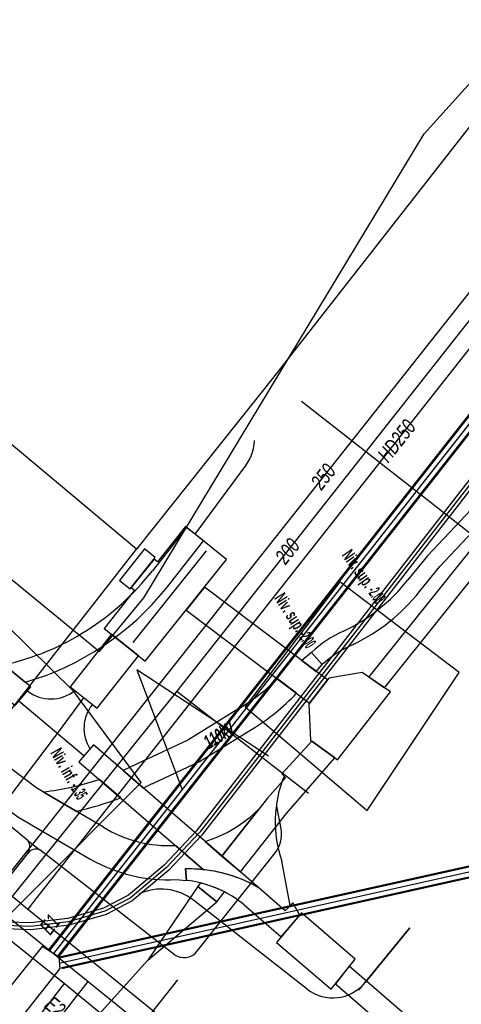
# Model space of a CAD drawing. Header units: metres. Extents: x 2695563 to 2696938, y 1260544 to 1262032.
# Tile 85 of 256: x 2696105 to 2696121, y 1260894 to 1260930. Entities that reach past the tile are written whole.
import ezdxf

# ---------------------------------------------------------------- set-up
doc = ezdxf.new("R2010")
doc.units = ezdxf.units.M
doc.header["$LTSCALE"] = 100
doc.linetypes.add('AUSGEZOGEN', pattern=[0])
doc.linetypes.add('STRICHLINIE2_S3', pattern=[0.25, 0.15, -0.1])
for name, color, linetype in [('Eau portable_Cadastre des conduites_Conduite', 171, 'AUSGEZOGEN'), ('Eau potable_Cadastre des conduites_Conduite_Texte', 171, 'AUSGEZOGEN'), ('EU_Cadastre des conduites', 24, 'AUSGEZOGEN'), ('EU_Cadastre des conduites_Regard – Polygone de détail', 24, 'AUSGEZOGEN'), ('EU_Cadastre des conduites_Texte entrée-sortie', 24, 'AUSGEZOGEN'), ('Gaz_Cadastre des conduites_Conduite', 32, 'AUSGEZOGEN'), ('Gaz_Cadastre des conduites_Conduite_Texte', 32, 'AUSGEZOGEN'), ('Réseau électrique_Cadastre des conduite_Bord du tracé', 1, 'AUSGEZOGEN'), ('Réseau électrique_Cadastre des conduite_Tronçon de tracé', 1, 'AUSGEZOGEN'), ('Réseau électrique_Cadastre des conduite_Tronçon de tracé_Texte', 1, 'AUSGEZOGEN'), ('Réseau électrique_Cadastre des conduites_Ouvrage_Surface-Ligne-Point', 1, 'AUSGEZOGEN'), ('Réseau électrique_Point altimétrique_Texte', 7, 'AUSGEZOGEN'), ('Swisscom_Cadastre des conduites_Périmètre de projet_Actif', 7, 'AUSGEZOGEN'), ('TV_Cadastre des conduites_CONDUITE', 92, 'AUSGEZOGEN'), ('Télécommunications_SW_Cadastre des conduites_Bord du tracé', 94, 'AUSGEZOGEN')]:
    doc.layers.add(name, color=color, linetype=linetype)
doc.styles.add('ARIAL', font='arial.ttf')
doc.styles.add('ARIALNARROW', font='ARIALN.TTF')
pattern_1 = [(0, (2703955, 1269100), (4050, 4050), [4050, -4050]), (90, (2703955, 1269100), (-4050, 4050), [4050, -4050])]
pattern_2 = [(0, (2708005, 1273150), (6075, 6075), [6075, -6075]), (90, (2708005, 1273150), (-6075, 6075), [6075, -6075])]

# ---------------------------------------------------------------- blocks, each defined once
blk = doc.blocks.new('COMPLEXOBJECT_1643')
at = {"layer": 'Réseau électrique_Cadastre des conduite_Bord du tracé', "color": 1, "linetype": 'AUSGEZOGEN', "transparency": 33554687}
for p, q in [((6114.016, 10905.149), (6113.315, 10905.677)), ((6107.64, 10902.306), (6108.388, 10901.657))]:
    blk.add_line(p, q, dxfattribs=at)
for points in [[(6111.854, 10904.56), (6110.012, 10903.426), (6108.338, 10902.636), (6107.64, 10902.306)], [(6108.736, 10901.83), (6110.442, 10902.634), (6112.366, 10903.818)]]:
    blk.add_lwpolyline(points, dxfattribs=at)
for centre, radius, start, end in [((6107.801, 10911.375), 7.929, 300.7397, 314.0594), ((6108.514, 10910.281), 7.523, 300.7928, 316.9911), ((6110.909, 10897.022), 5.276, 114.3226, 118.5437)]:
    blk.add_arc(centre, radius, start, end, dxfattribs=at)
blk = doc.blocks.new('COMPLEXOBJECT_1644')
at = {"layer": 'Réseau électrique_Cadastre des conduite_Bord du tracé', "color": 1, "linetype": 'AUSGEZOGEN', "transparency": 33554687}
for p, q in [((6107.547, 10901.298), (6106.765, 10901.975)), ((6104.699, 10901.517), (6105.908, 10900.809))]:
    blk.add_line(p, q, dxfattribs=at)
for centre, radius, start, end in [((6103.425, 10912.152), 10.711, 276.8303, 288.1686), ((6103.43, 10912.107), 11.567, 282.3727, 290.8525)]:
    blk.add_arc(centre, radius, start, end, dxfattribs=at)
blk = doc.blocks.new('COMPLEXOBJECT_1689')
at = {"layer": 'Réseau électrique_Cadastre des conduite_Bord du tracé', "color": 1, "linetype": 'AUSGEZOGEN', "transparency": 33554687}
blk.add_line((6110.487, 10898.167), (6110.382, 10898.034), dxfattribs=at)
blk.add_lwpolyline([(6110.382, 10898.034), (6111.088, 10897.476), (6111.37, 10897.834)], dxfattribs=at)
blk.add_arc((6109.49, 10894.185), 4.105, 62.7361, 75.9386, dxfattribs=at)
blk = doc.blocks.new('COMPLEXOBJECT_1768')
at = {"layer": 'Réseau électrique_Cadastre des conduite_Bord du tracé', "color": 1, "linetype": 'AUSGEZOGEN', "transparency": 33554687}
blk.add_line((6114.564, 10906.648), (6114.963, 10906.204), dxfattribs=at)
for points in [[(6122.74, 10914.28), (6121.233, 10912.753), (6118.839, 10910.21), (6118.113, 10909.322)], [(6118.537, 10908.892), (6119.291, 10909.814), (6121.665, 10912.337), (6123.213, 10913.911), (6122.74, 10914.28)]]:
    blk.add_lwpolyline(points, dxfattribs=at)
for centre, radius, start, end in [((6112.916, 10913.409), 6.612, 295.3035, 321.8155), ((6113.193, 10913.095), 6.799, 295.2602, 321.8188), ((6117.576, 10903.399), 4.431, 114.4563, 132.834), ((6117.87, 10903.007), 4.321, 114.2621, 132.2722)]:
    blk.add_arc(centre, radius, start, end, dxfattribs=at)
blk = doc.blocks.new('COMPLEXOBJECT_1788')
at = {"layer": 'Réseau électrique_Cadastre des conduite_Bord du tracé', "color": 1, "linetype": 'AUSGEZOGEN', "transparency": 33554687}
blk.add_line((6110.598, 10898.654), (6109.564, 10899.549), dxfattribs=at)
for points in [[(6106.91, 10900.223), (6104.466, 10901.653), (6102.294, 10903.285), (6097.333, 10907.073), (6096.544, 10906.11), (6101.534, 10902.281), (6103.766, 10900.603), (6106.448, 10899.033)], [(6109.581, 10898.288), (6109.974, 10898.261), (6109.926, 10898.68)]]:
    blk.add_lwpolyline(points, dxfattribs=at)
for centre, radius, start, end in [((6109.319, 10904.145), 4.603, 238.446, 273.0552), ((6109.317, 10904.139), 5.857, 240.6662, 272.5818), ((6110.063, 10893.533), 5.149, 84.0397, 91.5289)]:
    blk.add_arc(centre, radius, start, end, dxfattribs=at)
blk = doc.blocks.new('COMPLEXOBJECT_1789')
at = {"layer": 'Réseau électrique_Cadastre des conduite_Bord du tracé', "color": 1, "linetype": 'AUSGEZOGEN', "transparency": 33554687}
blk.add_line((6109.926, 10898.68), (6109.974, 10898.261), dxfattribs=at)
blk.add_lwpolyline([(6112.096, 10897.355), (6113.454, 10896.178), (6114.132, 10896.984), (6113.879, 10897.43), (6113.604, 10897.137), (6112.624, 10897.987)], dxfattribs=at)
for centre, radius, start, end in [((6110.065, 10893.622), 5.059, 59.6156, 91.5736), ((6109.496, 10894.203), 4.086, 50.4807, 83.2787)]:
    blk.add_arc(centre, radius, start, end, dxfattribs=at)
blk = doc.blocks.new('COMPLEXOBJECT_1857')
at = {"layer": 'Réseau électrique_Cadastre des conduite_Bord du tracé', "color": 1, "linetype": 'AUSGEZOGEN', "transparency": 33554687}
blk.add_line((6106.011, 10902.629), (6110.598, 10898.654), dxfattribs=at)
blk.add_lwpolyline([(6112.624, 10897.987), (6106.545, 10903.254), (6106.011, 10902.629)], dxfattribs=at)
blk.add_arc((6110.056, 10893.596), 5.087, 59.6752, 83.8796, dxfattribs=at)
blk = doc.blocks.new('COMPLEXOBJECT_1858')
at = {"layer": 'Réseau électrique_Cadastre des conduite_Bord du tracé', "color": 1, "linetype": 'AUSGEZOGEN', "transparency": 33554687}
blk.add_lwpolyline([(6110.654, 10899.693), (6111.273, 10899.158), (6112.631, 10900.884)], dxfattribs=at)
blk.add_arc((6109.195, 10904.35), 4.88, 287.3884, 314.7434, dxfattribs=at)
blk = doc.blocks.new('COMPLEXOBJECT_1861')
at = {"layer": 'Réseau électrique_Cadastre des conduite_Bord du tracé', "color": 1, "linetype": 'AUSGEZOGEN', "transparency": 33554687}
blk.add_line((6103.261, 10906.192), (6104.036, 10905.554), dxfattribs=at)
blk.add_lwpolyline([(6109.224, 10909.009), (6110.597, 10910.755), (6109.968, 10911.249), (6108.714, 10909.655)], dxfattribs=at)
for centre, radius, start, end in [((6101.118, 10915.59), 9.64, 282.8419, 321.9943), ((6101.121, 10915.554), 10.416, 286.2521, 321.072)]:
    blk.add_arc(centre, radius, start, end, dxfattribs=at)
blk = doc.blocks.new('COMPLEXOBJECT_2005')
at = {"layer": 'Réseau électrique_Cadastre des conduite_Tronçon de tracé', "color": 1, "linetype": 'AUSGEZOGEN', "transparency": 33554687}
blk.add_line((6113.786, 10897.336), (6113.473, 10898.968), dxfattribs=at)
blk.add_arc((6117.728, 10900.419), 4.496, 158.0578, 198.832, dxfattribs=at)
blk = doc.blocks.new('COMPLEXOBJECT_2501')
at = {"layer": 'Réseau électrique_Cadastre des conduite_Tronçon de tracé', "color": 1, "linetype": 'AUSGEZOGEN', "transparency": 33554687}
for p, q in [((6113.449, 10900.158), (6113.29, 10900.994)), ((6110.355, 10895.641), (6113.19, 10899.224))]:
    blk.add_line(p, q, dxfattribs=at)
blk.add_arc((6112.328, 10899.966), 1.137, 319.2734, 9.729, dxfattribs=at)
blk = doc.blocks.new('COMPLEXOBJECT_2626')
at = {"layer": 'Réseau électrique_Cadastre des conduite_Tronçon de tracé', "color": 1, "linetype": 'AUSGEZOGEN', "transparency": 33554687}
blk.add_line((6110.283, 10911.003), (6112.049, 10913.393), dxfattribs=at)
blk.add_arc((6110.661, 10914.562), 1.815, 319.9047, 356.3989, dxfattribs=at)
blk = doc.blocks.new('COMPLEXOBJECT_2753')
at = {"layer": 'Télécommunications_SW_Cadastre des conduites_Bord du tracé', "color": 94, "linetype": 'AUSGEZOGEN', "transparency": 33554687}
for p, q in [((6114.406, 10894.26), (6110.228, 10897.531)), ((6118.182, 10896.509), (6116.536, 10894.497))]:
    blk.add_line(p, q, dxfattribs=at)
for centre, radius, start, end in [((6109.041, 10896.014), 1.926, 51.9735, 115.3086), ((6115.35, 10895.467), 1.532, 231.9635, 320.7346)]:
    blk.add_arc(centre, radius, start, end, dxfattribs=at)

msp = doc.modelspace()

# ---------------------------------------------------------------- hatches: boundary and pattern name
at = {"layer": 'Réseau électrique_Cadastre des conduite_Bord du tracé', "lineweight": 18, "transparency": 33554687}
h = msp.add_hatch(dxfattribs=at)
h.set_pattern_fill('MUSTER', color=1, scale=6075, style=0, pattern_type=2)
h.set_pattern_definition(pattern_2)
h.paths.add_polyline_path([(2696083.779, 1260922.846), (2696083.202, 1260922.158), (2696104.639, 1260904.502), (2696105.21, 1260905.196)], flags=0)
h = msp.add_hatch(dxfattribs=at)
h.set_pattern_fill('MUSTER', color=1, scale=6075, style=0, pattern_type=2)
h.set_pattern_definition(pattern_2)
h.paths.add_polyline_path([(2696123.71, 1260914.09), (2696122.203, 1260912.563), (2696119.809, 1260910.02), (2696119.083, 1260909.132), (2696119.021, 1260909.055), (2696118.959, 1260908.979), (2696118.895, 1260908.903), (2696118.83, 1260908.829), (2696118.764, 1260908.756), (2696118.697, 1260908.684), (2696118.628, 1260908.612), (2696118.559, 1260908.542), (2696118.489, 1260908.473), (2696118.417, 1260908.405), (2696118.345, 1260908.338), (2696118.272, 1260908.272), (2696118.197, 1260908.207), (2696118.122, 1260908.143), (2696118.046, 1260908.08), (2696117.969, 1260908.019), (2696117.891, 1260907.958), (2696117.812, 1260907.899), (2696117.732, 1260907.841), (2696117.651, 1260907.784), (2696117.569, 1260907.729), (2696117.487, 1260907.674), (2696117.404, 1260907.621), (2696117.32, 1260907.569), (2696117.235, 1260907.519), (2696117.15, 1260907.469), (2696117.064, 1260907.421), (2696116.977, 1260907.374), (2696116.889, 1260907.329), (2696116.801, 1260907.285), (2696116.712, 1260907.242), (2696116.67, 1260907.223), (2696116.629, 1260907.203), (2696116.588, 1260907.183), (2696116.547, 1260907.163), (2696116.506, 1260907.142), (2696116.465, 1260907.12), (2696116.425, 1260907.099), (2696116.385, 1260907.077), (2696116.345, 1260907.054), (2696116.305, 1260907.031), (2696116.266, 1260907.008), (2696116.227, 1260906.984), (2696116.188, 1260906.96), (2696116.149, 1260906.935), (2696116.111, 1260906.91), (2696116.072, 1260906.885), (2696116.035, 1260906.859), (2696115.997, 1260906.833), (2696115.96, 1260906.806), (2696115.922, 1260906.779), (2696115.886, 1260906.752), (2696115.849, 1260906.724), (2696115.813, 1260906.696), (2696115.777, 1260906.667), (2696115.741, 1260906.639), (2696115.706, 1260906.609), (2696115.671, 1260906.58), (2696115.636, 1260906.55), (2696115.602, 1260906.52), (2696115.568, 1260906.489), (2696115.534, 1260906.458), (2696115.933, 1260906.014), (2696115.966, 1260906.043), (2696115.998, 1260906.072), (2696116.032, 1260906.101), (2696116.065, 1260906.129), (2696116.099, 1260906.157), (2696116.133, 1260906.185), (2696116.167, 1260906.212), (2696116.202, 1260906.239), (2696116.236, 1260906.266), (2696116.272, 1260906.292), (2696116.307, 1260906.318), (2696116.343, 1260906.343), (2696116.378, 1260906.368), (2696116.415, 1260906.393), (2696116.451, 1260906.417), (2696116.488, 1260906.442), (2696116.525, 1260906.465), (2696116.562, 1260906.488), (2696116.599, 1260906.511), (2696116.637, 1260906.534), (2696116.674, 1260906.556), (2696116.712, 1260906.578), (2696116.751, 1260906.599), (2696116.789, 1260906.62), (2696116.828, 1260906.641), (2696116.867, 1260906.661), (2696116.906, 1260906.681), (2696116.945, 1260906.7), (2696116.984, 1260906.719), (2696117.024, 1260906.738), (2696117.064, 1260906.756), (2696117.156, 1260906.8), (2696117.247, 1260906.845), (2696117.337, 1260906.892), (2696117.426, 1260906.94), (2696117.515, 1260906.99), (2696117.603, 1260907.041), (2696117.691, 1260907.093), (2696117.777, 1260907.146), (2696117.863, 1260907.201), (2696117.948, 1260907.257), (2696118.032, 1260907.314), (2696118.115, 1260907.373), (2696118.197, 1260907.432), (2696118.278, 1260907.493), (2696118.359, 1260907.555), (2696118.438, 1260907.619), (2696118.517, 1260907.683), (2696118.595, 1260907.749), (2696118.671, 1260907.816), (2696118.747, 1260907.884), (2696118.821, 1260907.953), (2696118.895, 1260908.023), (2696118.967, 1260908.094), (2696119.039, 1260908.167), (2696119.109, 1260908.24), (2696119.178, 1260908.315), (2696119.246, 1260908.39), (2696119.313, 1260908.467), (2696119.379, 1260908.544), (2696119.444, 1260908.623), (2696119.507, 1260908.702), (2696120.261, 1260909.624), (2696122.635, 1260912.147), (2696124.183, 1260913.721)], flags=0)
h = msp.add_hatch(dxfattribs=at)
h.set_pattern_fill('MUSTER', color=1, scale=6075, style=0, pattern_type=2)
h.set_pattern_definition(pattern_2)
h.paths.add_polyline_path([(2696117.65, 1260905.557), (2696118.223, 1260905.155), (2696124.732, 1260913.286), (2696124.183, 1260913.721)], flags=0)
h = msp.add_hatch(dxfattribs=at)
h.set_pattern_fill('MUSTER', color=1, scale=6075, style=0, pattern_type=2)
h.set_pattern_definition(pattern_2)
h.paths.add_polyline_path([(2696105.006, 1260905.364), (2696105.201, 1260905.423), (2696105.396, 1260905.486), (2696105.589, 1260905.553), (2696105.78, 1260905.623), (2696105.971, 1260905.697), (2696106.159, 1260905.775), (2696106.347, 1260905.857), (2696106.532, 1260905.942), (2696106.716, 1260906.031), (2696106.898, 1260906.123), (2696107.078, 1260906.219), (2696107.257, 1260906.319), (2696107.433, 1260906.422), (2696107.607, 1260906.528), (2696107.779, 1260906.638), (2696107.949, 1260906.751), (2696108.117, 1260906.868), (2696108.282, 1260906.988), (2696108.445, 1260907.111), (2696108.606, 1260907.237), (2696108.764, 1260907.366), (2696108.919, 1260907.498), (2696109.072, 1260907.634), (2696109.222, 1260907.772), (2696109.37, 1260907.913), (2696109.515, 1260908.057), (2696109.656, 1260908.204), (2696109.795, 1260908.354), (2696109.931, 1260908.506), (2696110.064, 1260908.661), (2696110.194, 1260908.819), (2696111.567, 1260910.565), (2696110.938, 1260911.059), (2696109.684, 1260909.465), (2696109.551, 1260909.299), (2696109.415, 1260909.136), (2696109.275, 1260908.976), (2696109.132, 1260908.819), (2696108.985, 1260908.666), (2696108.835, 1260908.515), (2696108.682, 1260908.368), (2696108.525, 1260908.225), (2696108.365, 1260908.084), (2696108.202, 1260907.948), (2696108.037, 1260907.815), (2696107.868, 1260907.686), (2696107.697, 1260907.56), (2696107.522, 1260907.438), (2696107.346, 1260907.321), (2696107.166, 1260907.207), (2696106.984, 1260907.097), (2696106.8, 1260906.991), (2696106.614, 1260906.889), (2696106.425, 1260906.791), (2696106.234, 1260906.698), (2696106.041, 1260906.609), (2696105.847, 1260906.524), (2696105.65, 1260906.443), (2696105.452, 1260906.367), (2696105.252, 1260906.295), (2696105.05, 1260906.227), (2696104.847, 1260906.164), (2696104.643, 1260906.106), (2696104.438, 1260906.052), (2696104.231, 1260906.002)], flags=0)
h = msp.add_hatch(dxfattribs=at)
h.set_pattern_fill('MUSTER', color=1, scale=6075, style=0, pattern_type=2)
h.set_pattern_definition(pattern_2)
h.paths.add_polyline_path([(2696111.599, 1260908.862), (2696110.925, 1260908.018), (2696115.469, 1260904.595), (2696116.128, 1260905.451)], flags=0)
h = msp.add_hatch(dxfattribs=at)
h.set_pattern_fill('MUSTER', color=1, scale=6075, style=0, pattern_type=2)
h.set_pattern_definition(pattern_2)
h.paths.add_polyline_path([(2696109.175, 1260906.335), (2696108.184, 1260907.127), (2696106.656, 1260905.197), (2696107.65, 1260904.41)], flags=0)
h = msp.add_hatch(dxfattribs=at)
h.set_pattern_fill('MUSTER', color=1, scale=6075, style=0, pattern_type=2)
h.set_pattern_definition(pattern_2)
h.paths.add_polyline_path([(2696110.534, 1260899.359), (2696110.444, 1260899.355), (2696110.355, 1260899.353), (2696110.265, 1260899.353), (2696110.175, 1260899.354), (2696110.086, 1260899.357), (2696109.996, 1260899.362), (2696109.907, 1260899.368), (2696109.817, 1260899.377), (2696109.728, 1260899.387), (2696109.639, 1260899.398), (2696109.551, 1260899.412), (2696109.462, 1260899.427), (2696109.374, 1260899.444), (2696109.287, 1260899.463), (2696109.199, 1260899.483), (2696109.112, 1260899.505), (2696109.026, 1260899.529), (2696108.94, 1260899.555), (2696108.854, 1260899.582), (2696108.769, 1260899.61), (2696108.685, 1260899.641), (2696108.601, 1260899.673), (2696108.518, 1260899.707), (2696108.436, 1260899.742), (2696108.354, 1260899.779), (2696108.273, 1260899.817), (2696108.193, 1260899.857), (2696108.113, 1260899.899), (2696108.035, 1260899.942), (2696107.957, 1260899.987), (2696107.88, 1260900.033), (2696105.436, 1260901.463), (2696103.264, 1260903.095), (2696098.303, 1260906.883), (2696097.514, 1260905.92), (2696102.504, 1260902.091), (2696104.736, 1260900.413), (2696107.418, 1260898.843), (2696107.51, 1260898.792), (2696107.603, 1260898.743), (2696107.697, 1260898.696), (2696107.792, 1260898.65), (2696107.888, 1260898.606), (2696107.984, 1260898.564), (2696108.081, 1260898.523), (2696108.179, 1260898.485), (2696108.278, 1260898.448), (2696108.377, 1260898.412), (2696108.476, 1260898.379), (2696108.577, 1260898.347), (2696108.678, 1260898.318), (2696108.779, 1260898.29), (2696108.881, 1260898.263), (2696108.984, 1260898.239), (2696109.086, 1260898.216), (2696109.19, 1260898.196), (2696109.293, 1260898.177), (2696109.397, 1260898.16), (2696109.501, 1260898.145), (2696109.605, 1260898.132), (2696109.71, 1260898.121), (2696109.815, 1260898.111), (2696109.92, 1260898.104), (2696110.025, 1260898.098), (2696110.13, 1260898.094), (2696110.235, 1260898.092), (2696110.341, 1260898.092), (2696110.446, 1260898.094), (2696110.551, 1260898.098), (2696110.944, 1260898.071), (2696110.896, 1260898.49), (2696110.918, 1260898.491), (2696110.939, 1260898.491), (2696110.961, 1260898.491), (2696110.983, 1260898.492), (2696111.005, 1260898.492), (2696111.026, 1260898.492), (2696111.048, 1260898.492), (2696111.07, 1260898.492), (2696111.091, 1260898.492), (2696111.113, 1260898.491), (2696111.135, 1260898.491), (2696111.156, 1260898.49), (2696111.178, 1260898.49), (2696111.2, 1260898.489), (2696111.222, 1260898.488), (2696111.243, 1260898.488), (2696111.265, 1260898.487), (2696111.287, 1260898.486), (2696111.308, 1260898.484), (2696111.33, 1260898.483), (2696111.352, 1260898.482), (2696111.373, 1260898.481), (2696111.395, 1260898.479), (2696111.417, 1260898.478), (2696111.438, 1260898.476), (2696111.46, 1260898.474), (2696111.482, 1260898.472), (2696111.503, 1260898.47), (2696111.525, 1260898.468), (2696111.546, 1260898.466), (2696111.568, 1260898.464)], flags=0)
h = msp.add_hatch(dxfattribs=at)
h.set_pattern_fill('MUSTER', color=1, scale=6075, style=0, pattern_type=2)
h.set_pattern_definition(pattern_2)
h.paths.add_polyline_path([(2696115.176, 1260906.168), (2696115.707, 1260905.762), (2696115.933, 1260906.014), (2696115.534, 1260906.458)], flags=0)
h = msp.add_hatch(dxfattribs=at)
h.set_pattern_fill('MUSTER', color=1, scale=6075, style=0, pattern_type=2)
h.set_pattern_definition(pattern_2)
h.paths.add_polyline_path([(2696108.61, 1260902.116), (2696109.358, 1260901.467), (2696109.369, 1260901.473), (2696109.38, 1260901.479), (2696109.391, 1260901.485), (2696109.402, 1260901.491), (2696109.413, 1260901.497), (2696109.424, 1260901.502), (2696109.435, 1260901.508), (2696109.447, 1260901.514), (2696109.458, 1260901.52), (2696109.469, 1260901.526), (2696109.48, 1260901.531), (2696109.491, 1260901.537), (2696109.502, 1260901.543), (2696109.514, 1260901.548), (2696109.525, 1260901.554), (2696109.536, 1260901.559), (2696109.547, 1260901.565), (2696109.559, 1260901.571), (2696109.57, 1260901.576), (2696109.581, 1260901.582), (2696109.592, 1260901.587), (2696109.604, 1260901.592), (2696109.615, 1260901.598), (2696109.626, 1260901.603), (2696109.638, 1260901.609), (2696109.649, 1260901.614), (2696109.66, 1260901.619), (2696109.672, 1260901.624), (2696109.683, 1260901.63), (2696109.695, 1260901.635), (2696109.706, 1260901.64), (2696111.412, 1260902.444), (2696113.336, 1260903.628), (2696113.395, 1260903.663), (2696113.453, 1260903.699), (2696113.511, 1260903.736), (2696113.569, 1260903.773), (2696113.627, 1260903.81), (2696113.684, 1260903.848), (2696113.74, 1260903.887), (2696113.797, 1260903.926), (2696113.853, 1260903.966), (2696113.909, 1260904.006), (2696113.964, 1260904.046), (2696114.019, 1260904.087), (2696114.073, 1260904.129), (2696114.128, 1260904.171), (2696114.181, 1260904.214), (2696114.235, 1260904.257), (2696114.288, 1260904.3), (2696114.34, 1260904.344), (2696114.393, 1260904.389), (2696114.444, 1260904.434), (2696114.496, 1260904.479), (2696114.547, 1260904.525), (2696114.597, 1260904.572), (2696114.647, 1260904.618), (2696114.697, 1260904.666), (2696114.746, 1260904.714), (2696114.795, 1260904.762), (2696114.844, 1260904.81), (2696114.891, 1260904.86), (2696114.939, 1260904.909), (2696114.986, 1260904.959), (2696114.285, 1260905.487), (2696114.242, 1260905.446), (2696114.199, 1260905.405), (2696114.155, 1260905.364), (2696114.112, 1260905.324), (2696114.068, 1260905.284), (2696114.023, 1260905.245), (2696113.978, 1260905.206), (2696113.933, 1260905.167), (2696113.888, 1260905.128), (2696113.843, 1260905.09), (2696113.797, 1260905.052), (2696113.751, 1260905.015), (2696113.704, 1260904.977), (2696113.658, 1260904.941), (2696113.611, 1260904.904), (2696113.563, 1260904.868), (2696113.516, 1260904.832), (2696113.468, 1260904.797), (2696113.42, 1260904.762), (2696113.372, 1260904.727), (2696113.323, 1260904.693), (2696113.274, 1260904.659), (2696113.225, 1260904.625), (2696113.176, 1260904.592), (2696113.126, 1260904.559), (2696113.077, 1260904.527), (2696113.027, 1260904.495), (2696112.976, 1260904.463), (2696112.926, 1260904.432), (2696112.875, 1260904.401), (2696112.824, 1260904.37), (2696110.982, 1260903.236), (2696109.308, 1260902.446)], flags=0)
h = msp.add_hatch(dxfattribs=at)
h.set_pattern_fill('MUSTER', color=1, scale=6075, style=0, pattern_type=2)
h.set_pattern_definition(pattern_2)
h.paths.add_polyline_path([(2696115.546, 1260903.195), (2696114.444, 1260901.989), (2696114.581, 1260901.85), (2696113.913, 1260901.091), (2696112.243, 1260898.968), (2696112.921, 1260898.38), (2696114.607, 1260900.517), (2696116.391, 1260902.58)], flags=0)
h = msp.add_hatch(dxfattribs=at)
h.set_pattern_fill('MUSTER', color=1, scale=6075, style=0, pattern_type=2)
h.set_pattern_definition(pattern_2)
h.paths.add_polyline_path([(2696106.981, 1260902.439), (2696111.568, 1260898.464), (2696111.637, 1260898.456), (2696111.706, 1260898.447), (2696111.774, 1260898.438), (2696111.843, 1260898.427), (2696111.911, 1260898.415), (2696111.979, 1260898.403), (2696112.047, 1260898.389), (2696112.115, 1260898.375), (2696112.183, 1260898.36), (2696112.25, 1260898.343), (2696112.317, 1260898.326), (2696112.384, 1260898.308), (2696112.451, 1260898.289), (2696112.517, 1260898.269), (2696112.583, 1260898.249), (2696112.649, 1260898.227), (2696112.715, 1260898.204), (2696112.78, 1260898.181), (2696112.845, 1260898.157), (2696112.909, 1260898.131), (2696112.974, 1260898.105), (2696113.038, 1260898.078), (2696113.101, 1260898.05), (2696113.164, 1260898.022), (2696113.227, 1260897.992), (2696113.289, 1260897.962), (2696113.351, 1260897.93), (2696113.412, 1260897.898), (2696113.473, 1260897.865), (2696113.534, 1260897.832), (2696113.594, 1260897.797), (2696107.515, 1260903.064)], flags=0)
h = msp.add_hatch(dxfattribs=at)
h.set_pattern_fill('MUSTER', color=1, scale=6075, style=0, pattern_type=2)
h.set_pattern_definition(pattern_2)
h.paths.add_polyline_path([(2696107.735, 1260901.785), (2696107.67, 1260901.764), (2696107.605, 1260901.743), (2696107.54, 1260901.723), (2696107.474, 1260901.703), (2696107.409, 1260901.684), (2696107.343, 1260901.665), (2696107.277, 1260901.646), (2696107.211, 1260901.628), (2696107.145, 1260901.61), (2696107.079, 1260901.593), (2696107.013, 1260901.576), (2696106.946, 1260901.559), (2696106.88, 1260901.543), (2696106.813, 1260901.528), (2696106.747, 1260901.512), (2696106.68, 1260901.498), (2696106.613, 1260901.483), (2696106.546, 1260901.469), (2696106.479, 1260901.456), (2696106.412, 1260901.443), (2696106.345, 1260901.43), (2696106.278, 1260901.418), (2696106.21, 1260901.406), (2696106.143, 1260901.395), (2696106.075, 1260901.384), (2696106.008, 1260901.373), (2696105.94, 1260901.363), (2696105.872, 1260901.353), (2696105.805, 1260901.344), (2696105.737, 1260901.335), (2696105.669, 1260901.327), (2696106.878, 1260900.619), (2696106.932, 1260900.631), (2696106.986, 1260900.643), (2696107.04, 1260900.656), (2696107.093, 1260900.668), (2696107.147, 1260900.681), (2696107.201, 1260900.695), (2696107.254, 1260900.708), (2696107.308, 1260900.722), (2696107.361, 1260900.736), (2696107.414, 1260900.75), (2696107.468, 1260900.765), (2696107.521, 1260900.779), (2696107.574, 1260900.794), (2696107.627, 1260900.81), (2696107.68, 1260900.825), (2696107.733, 1260900.841), (2696107.786, 1260900.857), (2696107.839, 1260900.873), (2696107.891, 1260900.89), (2696107.944, 1260900.907), (2696107.996, 1260900.924), (2696108.049, 1260900.941), (2696108.101, 1260900.959), (2696108.154, 1260900.976), (2696108.206, 1260900.995), (2696108.258, 1260901.013), (2696108.31, 1260901.031), (2696108.362, 1260901.05), (2696108.414, 1260901.069), (2696108.465, 1260901.088), (2696108.517, 1260901.108)], flags=0)
h = msp.add_hatch(dxfattribs=at)
h.set_pattern_fill('MUSTER', color=1, scale=6075, style=0, pattern_type=2)
h.set_pattern_definition(pattern_2)
h.paths.add_polyline_path([(2696111.624, 1260899.503), (2696112.243, 1260898.968), (2696113.601, 1260900.694), (2696113.547, 1260900.642), (2696113.493, 1260900.59), (2696113.437, 1260900.539), (2696113.381, 1260900.489), (2696113.324, 1260900.44), (2696113.266, 1260900.392), (2696113.208, 1260900.344), (2696113.149, 1260900.298), (2696113.089, 1260900.253), (2696113.029, 1260900.208), (2696112.967, 1260900.164), (2696112.905, 1260900.122), (2696112.843, 1260900.08), (2696112.78, 1260900.039), (2696112.716, 1260899.999), (2696112.652, 1260899.961), (2696112.587, 1260899.923), (2696112.521, 1260899.886), (2696112.455, 1260899.85), (2696112.388, 1260899.816), (2696112.321, 1260899.782), (2696112.254, 1260899.749), (2696112.185, 1260899.718), (2696112.117, 1260899.687), (2696112.048, 1260899.657), (2696111.978, 1260899.629), (2696111.908, 1260899.602), (2696111.838, 1260899.575), (2696111.767, 1260899.55), (2696111.696, 1260899.526)], flags=0)
h = msp.add_hatch(dxfattribs=at)
h.set_pattern_fill('MUSTER', color=1, scale=6075, style=0, pattern_type=2)
h.set_pattern_definition(pattern_2)
h.paths.add_polyline_path([(2696113.066, 1260897.165), (2696114.424, 1260895.988), (2696115.102, 1260896.794), (2696114.849, 1260897.24), (2696114.574, 1260896.947), (2696113.594, 1260897.797), (2696113.515, 1260897.842), (2696113.435, 1260897.886), (2696113.355, 1260897.929), (2696113.274, 1260897.97), (2696113.192, 1260898.009), (2696113.109, 1260898.047), (2696113.025, 1260898.084), (2696112.941, 1260898.119), (2696112.857, 1260898.152), (2696112.772, 1260898.185), (2696112.686, 1260898.215), (2696112.6, 1260898.244), (2696112.513, 1260898.271), (2696112.425, 1260898.297), (2696112.338, 1260898.321), (2696112.249, 1260898.344), (2696112.161, 1260898.365), (2696112.072, 1260898.384), (2696111.983, 1260898.402), (2696111.893, 1260898.419), (2696111.803, 1260898.433), (2696111.713, 1260898.446), (2696111.623, 1260898.458), (2696111.532, 1260898.467), (2696111.442, 1260898.476), (2696111.351, 1260898.482), (2696111.26, 1260898.487), (2696111.169, 1260898.49), (2696111.078, 1260898.492), (2696110.987, 1260898.492), (2696110.896, 1260898.49), (2696110.944, 1260898.071), (2696111.019, 1260898.061), (2696111.094, 1260898.051), (2696111.168, 1260898.038), (2696111.242, 1260898.025), (2696111.316, 1260898.01), (2696111.39, 1260897.993), (2696111.463, 1260897.975), (2696111.536, 1260897.956), (2696111.609, 1260897.936), (2696111.681, 1260897.914), (2696111.753, 1260897.891), (2696111.824, 1260897.867), (2696111.895, 1260897.841), (2696111.966, 1260897.814), (2696112.036, 1260897.786), (2696112.105, 1260897.756), (2696112.174, 1260897.725), (2696112.242, 1260897.693), (2696112.31, 1260897.659), (2696112.377, 1260897.625), (2696112.443, 1260897.589), (2696112.509, 1260897.552), (2696112.574, 1260897.513), (2696112.638, 1260897.474), (2696112.702, 1260897.433), (2696112.764, 1260897.391), (2696112.826, 1260897.348), (2696112.887, 1260897.304), (2696112.948, 1260897.259), (2696113.007, 1260897.212)], flags=0)
h = msp.add_hatch(dxfattribs=at)
h.set_pattern_fill('MUSTER', color=1, scale=6075, style=0, pattern_type=2)
h.set_pattern_definition(pattern_2)
h.paths.add_polyline_path([(2696109.516, 1260895.138), (2696112.058, 1260897.286), (2696111.352, 1260897.844)], flags=0)
h = msp.add_hatch(dxfattribs=at)
h.set_pattern_fill('MUSTER', color=1, scale=6075, style=0, pattern_type=2)
h.set_pattern_definition(pattern_2)
h.paths.add_polyline_path([(2696111.352, 1260897.844), (2696112.058, 1260897.286), (2696112.34, 1260897.644), (2696112.313, 1260897.658), (2696112.286, 1260897.672), (2696112.258, 1260897.685), (2696112.231, 1260897.698), (2696112.203, 1260897.711), (2696112.175, 1260897.724), (2696112.148, 1260897.737), (2696112.12, 1260897.749), (2696112.092, 1260897.762), (2696112.064, 1260897.774), (2696112.036, 1260897.785), (2696112.008, 1260897.797), (2696111.979, 1260897.808), (2696111.951, 1260897.82), (2696111.922, 1260897.831), (2696111.894, 1260897.841), (2696111.865, 1260897.852), (2696111.836, 1260897.862), (2696111.808, 1260897.872), (2696111.779, 1260897.882), (2696111.75, 1260897.892), (2696111.721, 1260897.901), (2696111.692, 1260897.911), (2696111.663, 1260897.92), (2696111.634, 1260897.929), (2696111.604, 1260897.937), (2696111.575, 1260897.946), (2696111.546, 1260897.954), (2696111.516, 1260897.962), (2696111.487, 1260897.969), (2696111.457, 1260897.977)], flags=0)
h = msp.add_hatch(dxfattribs=at)
h.set_pattern_fill('MUSTER', color=1, scale=6075, style=0, pattern_type=2)
h.set_pattern_definition(pattern_2)
h.paths.add_polyline_path([(2696145.995, 1260868.621), (2696151.375, 1260863.883), (2696151.923, 1260864.505), (2696146.622, 1260869.174), (2696116.927, 1260894.908), (2696116.418, 1260894.259)], flags=0)
at = {"layer": 'Réseau électrique_Cadastre des conduites_Ouvrage_Surface-Ligne-Point', "lineweight": 18, "transparency": 33554687}
h = msp.add_hatch(dxfattribs=at)
h.set_pattern_fill('MUSTER', color=1, scale=4050, style=0, pattern_type=2)
h.set_pattern_definition(pattern_1)
h.paths.add_polyline_path([(2696109.031, 1260908.748), (2696107.911, 1260907.345), (2696109.424, 1260906.137), (2696112.416, 1260909.885), (2696110.903, 1260911.093), (2696109.871, 1260909.8), (2696109.746, 1260909.899), (2696108.906, 1260908.847)], flags=0)
h = msp.add_hatch(dxfattribs=at)
h.set_pattern_fill('MUSTER', color=1, scale=2025, style=0, pattern_type=2)
h.set_pattern_definition([(0, (2699905, 1265050), (2025, 2025), [2025, -2025]), (90, (2699905, 1265050), (-2025, 2025), [2025, -2025])])
h.paths.add_polyline_path([(2696109.791, 1260909.956), (2696109.398, 1260910.27), (2696108.475, 1260909.114), (2696108.869, 1260908.8)], flags=0)
h = msp.add_hatch(dxfattribs=at)
h.set_pattern_fill('MUSTER', color=1, scale=4050, style=0, pattern_type=2)
h.set_pattern_definition(pattern_1)
h.paths.add_polyline_path([(2696116.179, 1260905.518), (2696115.436, 1260904.552), (2696115.497, 1260903.231), (2696116.498, 1260902.502), (2696118.442, 1260905.006), (2696117.406, 1260905.728)], flags=0)
h = msp.add_hatch(dxfattribs=at)
h.set_pattern_fill('MUSTER', color=1, scale=4050, style=0, pattern_type=2)
h.set_pattern_definition(pattern_1)
h.paths.add_polyline_path([(2696114.252, 1260895.781), (2696116.265, 1260894.063), (2696117.138, 1260895.176), (2696115.167, 1260896.88)], flags=0)
at = {"layer": 'Swisscom_Cadastre des conduites_Périmètre de projet_Actif', "transparency": 33554687}
h = msp.add_hatch(dxfattribs=at)
h.set_pattern_fill('MUSTER', color=94, scale=7500, style=0, pattern_type=2)
h.set_pattern_definition([(0, (2710855, 1276000), (7500, 7500), [7500, -7500]), (90, (2710855, 1276000), (-7500, 7500), [7500, -7500])])
h.paths.add_polyline_path([(2696116.583, 1260909.058), (2696113.091, 1260904.455), (2696117.589, 1260900.645), (2696120.975, 1260905.725)], flags=0)

# ---------------------------------------------------------------- linework, layer by layer
at = {"layer": 'Eau portable_Cadastre des conduites_Conduite', "color": 7, "linetype": 'AUSGEZOGEN', "transparency": 33554687}
msp.add_line((2696103.702, 1260896.475), (2696106.445, 1260894.271), dxfattribs=at)
for points in [[(2696176.234, 1260988.985), (2696173.532, 1260985.467), (2696173.121, 1260984.949), (2696169.488, 1260980.376), (2696142.975, 1260946.341), (2696132.784, 1260933.207), (2696111.051, 1260905.624), (2696110.583, 1260905.03), (2696103.702, 1260896.475)], [(2696110.583, 1260905.03), (2696113.589, 1260902.705), (2696115.425, 1260901.285)], [(2696103.457, 1260890.376), (2696105.742, 1260893.354), (2696106.445, 1260894.271)], [(2696106.445, 1260894.271), (2696109.646, 1260891.655), (2696109.82, 1260891.513)]]:
    msp.add_lwpolyline(points, dxfattribs=at)
at = {"layer": 'EU_Cadastre des conduites', "linetype": 'AUSGEZOGEN', "transparency": 33554687}
for p, q in [((2696152.086, 1260954.437), (2696105.868, 1260895.511)), ((2696152.102, 1260954.424), (2696105.884, 1260895.498)), ((2696152.117, 1260954.412), (2696105.899, 1260895.486)), ((2696152.401, 1260954.19), (2696106.183, 1260895.264)), ((2696152.416, 1260954.178), (2696106.198, 1260895.252)), ((2696152.432, 1260954.165), (2696106.214, 1260895.239)), ((2696122.512, 1260898.865), (2696106.256, 1260895.242)), ((2696122.516, 1260898.845), (2696106.26, 1260895.222)), ((2696122.521, 1260898.826), (2696106.265, 1260895.203)), ((2696122.599, 1260898.474), (2696106.343, 1260894.851)), ((2696122.604, 1260898.455), (2696106.348, 1260894.832)), ((2696122.608, 1260898.435), (2696106.352, 1260894.812))]:
    msp.add_line(p, q, dxfattribs=at)
at = {"layer": 'EU_Cadastre des conduites', "color": 255, "transparency": 33554687}
for p, q in [((2696152.259, 1260954.301), (2696106.041, 1260895.375)), ((2696122.56, 1260898.65), (2696106.304, 1260895.027))]:
    msp.add_line(p, q, dxfattribs=at)
at = {"layer": 'EU_Cadastre des conduites', "color": 24, "linetype": 'AUSGEZOGEN', "transparency": 33554687}
for p, q in [((2696113.951, 1260902.646), (2696109.116, 1260905.826)), ((2696109.116, 1260905.826), (2696110.78, 1260901.417))]:
    msp.add_line(p, q, dxfattribs=at)
at = {"layer": 'EU_Cadastre des conduites_Regard – Polygone de détail', "color": 24, "linetype": 'STRICHLINIE2_S3', "transparency": 33554687}
msp.add_lwpolyline([(2696105.632, 1260895.636), (2696103.709, 1260893.234), (2696104.535, 1260892.602), (2696106.296, 1260894.822), (2696106.256, 1260895.242), (2696105.632, 1260895.636)], close=True, dxfattribs=at)
at = {"layer": 'Gaz_Cadastre des conduites_Conduite', "color": 32, "linetype": 'AUSGEZOGEN', "transparency": 33554687}
for p, q in [((2696103.627, 1260897.339), (2696107.326, 1260894.346)), ((2696107.326, 1260894.346), (2696110.393, 1260891.873))]:
    msp.add_line(p, q, dxfattribs=at)
for points in [[(2696186.577, 1260995.709), (2696178.859, 1260991.225), (2696163.049, 1260971.028), (2696133.002, 1260932.461), (2696105.388, 1260897.383), (2696105.099, 1260897.016)], [(2696176.139, 1260989.88), (2696169.248, 1260981.136), (2696162.01, 1260971.754), (2696132.049, 1260933.254), (2696103.627, 1260897.339)], [(2696098.933, 1260901.961), (2696099.292, 1260901.673), (2696104.718, 1260897.327), (2696105.099, 1260897.016)], [(2696105.099, 1260897.016), (2696105.452, 1260896.73), (2696133.575, 1260873.897), (2696138.168, 1260870.127), (2696140.574, 1260868.177)], [(2696103.913, 1260890.065), (2696104.202, 1260890.423), (2696106.109, 1260892.789), (2696107.326, 1260894.346)]]:
    msp.add_lwpolyline(points, dxfattribs=at)
at = {"layer": 'Réseau électrique_Cadastre des conduite_Bord du tracé', "color": 1, "linetype": 'AUSGEZOGEN', "transparency": 33554687}
for points in [[(2696083.779, 1260922.846), (2696083.202, 1260922.158), (2696104.639, 1260904.502), (2696105.21, 1260905.196), (2696083.779, 1260922.846)], [(2696117.65, 1260905.557), (2696118.223, 1260905.155), (2696124.732, 1260913.286), (2696124.183, 1260913.721), (2696117.65, 1260905.557)], [(2696111.599, 1260908.862), (2696110.925, 1260908.018), (2696115.469, 1260904.595), (2696116.128, 1260905.451), (2696111.599, 1260908.862)], [(2696109.175, 1260906.335), (2696108.184, 1260907.127), (2696106.656, 1260905.197), (2696107.65, 1260904.41), (2696109.175, 1260906.335)], [(2696115.176, 1260906.168), (2696115.707, 1260905.762), (2696115.933, 1260906.014), (2696115.534, 1260906.458), (2696115.176, 1260906.168)], [(2696115.546, 1260903.195), (2696114.444, 1260901.989), (2696114.581, 1260901.85), (2696113.913, 1260901.091), (2696112.243, 1260898.968), (2696112.921, 1260898.38), (2696114.607, 1260900.517), (2696116.391, 1260902.58), (2696115.546, 1260903.195)], [(2696109.516, 1260895.138), (2696112.058, 1260897.286), (2696111.352, 1260897.844), (2696109.516, 1260895.138)], [(2696145.995, 1260868.621), (2696151.375, 1260863.883), (2696151.923, 1260864.505), (2696146.622, 1260869.174), (2696116.927, 1260894.908), (2696116.418, 1260894.259), (2696145.995, 1260868.621)]]:
    msp.add_lwpolyline(points, close=True, dxfattribs=at)
at = {"layer": 'Réseau électrique_Cadastre des conduite_Tronçon de tracé', "color": 1, "linetype": 'AUSGEZOGEN', "transparency": 33554687}
for p, q in [((2696105.116, 1260899.527), (2696097.443, 1260905.833)), ((2696107.164, 1260902.653), (2696104.77, 1260904.662)), ((2696106.188, 1260903.473), (2696107.167, 1260904.792)), ((2696101.859, 1260897.768), (2696106.188, 1260903.473)), ((2696105.116, 1260899.527), (2696105.541, 1260899.196)), ((2696110.495, 1260895.333), (2696105.541, 1260899.196)), ((2696069.839, 1260854.421), (2696105.096, 1260899.063))]:
    msp.add_line(p, q, dxfattribs=at)
at = {"layer": 'Réseau électrique_Cadastre des conduite_Tronçon de tracé', "color": 1, "linetype": 'STRICHLINIE2_S3', "transparency": 33554687}
msp.add_line((2696117.283, 1260894.03), (2696119.152, 1260896.319), dxfattribs=at)
at = {"layer": 'Réseau électrique_Cadastre des conduite_Tronçon de tracé', "color": 1, "linetype": 'AUSGEZOGEN', "transparency": 33554687}
for points in [[(2696104.803, 1260889.051), (2696106.11, 1260891.166), (2696107.614, 1260893.029), (2696109.516, 1260895.138)], [(2696116.468, 1260885.377), (2696108.534, 1260891.769), (2696110.626, 1260894.41)]]:
    msp.add_lwpolyline(points, dxfattribs=at)
for centre, radius, start, end in [((2696105.949, 1260906.135), 1.388, 231.6082, 309.3133), ((2696108.573, 1260903.665), 1.406, 141.1964, 212.3546), ((2696104.718, 1260899.312), 0.453, 326.6828, 28.381), ((2696105.402, 1260898.849), 0.373, 68.1897, 145.0906), ((2696110.844, 1260895.854), 0.627, 236.1512, 320.0317)]:
    msp.add_arc(centre, radius, start, end, dxfattribs=at)
at = {"layer": 'Réseau électrique_Cadastre des conduites_Ouvrage_Surface-Ligne-Point', "color": 1, "linetype": 'AUSGEZOGEN', "transparency": 33554687}
msp.add_line((2696108.972, 1260906.82), (2696111.675, 1260910.206), dxfattribs=at)
for points in [[(2696109.031, 1260908.748), (2696107.911, 1260907.345), (2696109.424, 1260906.137), (2696112.416, 1260909.885), (2696110.903, 1260911.093), (2696109.871, 1260909.8), (2696109.746, 1260909.899), (2696108.906, 1260908.847), (2696109.031, 1260908.748)], [(2696109.791, 1260909.956), (2696109.398, 1260910.27), (2696108.475, 1260909.114), (2696108.869, 1260908.8), (2696109.791, 1260909.956)], [(2696116.179, 1260905.518), (2696115.436, 1260904.552), (2696115.497, 1260903.231), (2696116.498, 1260902.502), (2696118.442, 1260905.006), (2696117.406, 1260905.728), (2696116.179, 1260905.518)], [(2696114.252, 1260895.781), (2696116.265, 1260894.063), (2696117.138, 1260895.176), (2696115.167, 1260896.88), (2696114.252, 1260895.781)]]:
    msp.add_lwpolyline(points, close=True, dxfattribs=at)
at = {"layer": 'Swisscom_Cadastre des conduites_Périmètre de projet_Actif', "color": 94, "linetype": 'AUSGEZOGEN', "transparency": 33554687}
msp.add_lwpolyline([(2696116.583, 1260909.058), (2696113.091, 1260904.455), (2696117.589, 1260900.645), (2696120.975, 1260905.725), (2696116.583, 1260909.058)], close=True, dxfattribs=at)
at = {"layer": 'TV_Cadastre des conduites_CONDUITE', "color": 92, "linetype": 'AUSGEZOGEN', "transparency": 33554687}
msp.add_line((2696101.553, 1260911.568), (2696107.741, 1260906.498), dxfattribs=at)
for points in [[(2696107.741, 1260906.498), (2696109.369, 1260908.47), (2696119.679, 1260925.549), (2696141.041, 1260949.217), (2696177.125, 1260992.978), (2696176.26, 1260993.657), (2696177.448, 1260995.178)], [(2696079.406, 1260866.962), (2696097.269, 1260889.641), (2696109.27, 1260901.675), (2696106.797, 1260905.026), (2696100.935, 1260910.788), (2696101.553, 1260911.568)]]:
    msp.add_lwpolyline(points, dxfattribs=at)
at = {"layer": 'Télécommunications_SW_Cadastre des conduites_Bord du tracé', "color": 94, "linetype": 'AUSGEZOGEN', "transparency": 33554687}
msp.add_line((2696115.166, 1260915.705), (2696123.156, 1260909.452), dxfattribs=at)
at = {"layer": 'Télécommunications_SW_Cadastre des conduites_Bord du tracé', "linetype": 'AUSGEZOGEN', "transparency": 33554687}
for p, q in [((2696123.14, 1260915.139), (2696111.331, 1260899.926)), ((2696123.338, 1260914.985), (2696111.527, 1260899.77)), ((2696111.304, 1260899.892), (2696110.12, 1260898.63)), ((2696111.331, 1260899.926), (2696111.304, 1260899.892)), ((2696111.492, 1260899.728), (2696110.292, 1260898.448)), ((2696111.527, 1260899.77), (2696111.492, 1260899.728)), ((2696110.12, 1260898.63), (2696108.8, 1260897.525)), ((2696110.292, 1260898.448), (2696108.94, 1260897.315)), ((2696108.8, 1260897.525), (2696107.89, 1260897.052)), ((2696108.94, 1260897.315), (2696107.984, 1260896.818)), ((2696107.89, 1260897.052), (2696106.569, 1260896.671)), ((2696105.201, 1260896.504), (2696103.821, 1260896.555)), ((2696106.569, 1260896.671), (2696105.201, 1260896.504)), ((2696107.984, 1260896.818), (2696106.619, 1260896.426)), ((2696105.212, 1260896.253), (2696103.799, 1260896.305)), ((2696106.619, 1260896.426), (2696105.212, 1260896.253))]:
    msp.add_line(p, q, dxfattribs=at)
at = {"layer": 'Télécommunications_SW_Cadastre des conduites_Bord du tracé', "color": 255, "transparency": 33554687}
for p, q in [((2696123.239, 1260915.062), (2696111.429, 1260899.848)), ((2696111.398, 1260899.81), (2696110.206, 1260898.539)), ((2696111.429, 1260899.848), (2696111.398, 1260899.81)), ((2696110.206, 1260898.539), (2696108.87, 1260897.42)), ((2696108.87, 1260897.42), (2696107.937, 1260896.935)), ((2696107.937, 1260896.935), (2696106.594, 1260896.548)), ((2696106.594, 1260896.548), (2696105.207, 1260896.379)), ((2696105.207, 1260896.379), (2696103.81, 1260896.43))]:
    msp.add_line(p, q, dxfattribs=at)
at = {"layer": 'Télécommunications_SW_Cadastre des conduites_Bord du tracé', "color": 94, "linetype": 'AUSGEZOGEN', "transparency": 33554687}
for points in [[(2696147.317, 1260958.94), (2696125.97, 1260931.703), (2696124.115, 1260929.336), (2696114.1, 1260916.539), (2696109.101, 1260910.257)], [(2696109.101, 1260910.257), (2696093.911, 1260922.988), (2696092.622, 1260923.156), (2696091.928, 1260923.247), (2696089.097, 1260925.541), (2696085.713, 1260928.284)], [(2696099.163, 1260897.554), (2696100.928, 1260899.81), (2696109.101, 1260910.257)]]:
    msp.add_lwpolyline(points, dxfattribs=at)

# ---------------------------------------------------------------- block references
at = {"layer": 'Réseau électrique_Cadastre des conduite_Bord du tracé', "color": 1, "linetype": 'AUSGEZOGEN', "lineweight": -3, "transparency": 33554687}
for name in ['COMPLEXOBJECT_1768', 'COMPLEXOBJECT_1861', 'COMPLEXOBJECT_1788', 'COMPLEXOBJECT_1643', 'COMPLEXOBJECT_1857', 'COMPLEXOBJECT_1644', 'COMPLEXOBJECT_1858', 'COMPLEXOBJECT_1789', 'COMPLEXOBJECT_1689']:
    msp.add_blockref(name, (2690000.97, 1249999.81), dxfattribs=at)
at = {"layer": 'Réseau électrique_Cadastre des conduite_Tronçon de tracé', "color": 1, "linetype": 'AUSGEZOGEN', "lineweight": -3, "transparency": 33554687}
for name in ['COMPLEXOBJECT_2626', 'COMPLEXOBJECT_2005', 'COMPLEXOBJECT_2501']:
    msp.add_blockref(name, (2690000.97, 1249999.81), dxfattribs=at)
at = {"layer": 'Télécommunications_SW_Cadastre des conduites_Bord du tracé', "color": 94, "linetype": 'AUSGEZOGEN', "lineweight": -3, "transparency": 33554687}
msp.add_blockref('COMPLEXOBJECT_2753', (2690000.97, 1249999.81), dxfattribs=at)

# ---------------------------------------------------------------- texts
at = {"layer": 'Eau potable_Cadastre des conduites_Conduite_Texte', "color": 7, "transparency": 33554687, "insert": (2696114.653, 1260910.188), "char_height": 0.55426, "width": 1.10633, "attachment_point": 5, "rotation": 51.7653, "style": 'ARIAL'}
msp.add_mtext('\\A1;{\\fArial|i1|b0;\\H0.554263;\\W0.700000;\\C7;200}\\P', dxfattribs=at)
at = {"layer": 'EU_Cadastre des conduites_Texte entrée-sortie', "color": 24, "transparency": 33554687, "char_height": 0.55705, "attachment_point": 7, "style": 'ARIAL'}
for s, insert, width, rotation in [('\\A1;{\\fArial|i1|b0;\\H0.557054;\\W0.700000;\\C24;E1}\\P', (2696105.925, 1260896.022), 0.85544, 51.8913), ('\\A1;{\\fArial|i1|b0;\\H0.557054;\\W0.700000;\\C24;E2}\\P', (2696105.67, 1260893.417), 0.86376, 320.7996)]:
    msp.add_mtext(s, dxfattribs=dict(at, insert=insert, width=width, rotation=rotation))
at = {"layer": 'Gaz_Cadastre des conduites_Conduite_Texte', "color": 32, "transparency": 33554687, "char_height": 0.55825, "attachment_point": 5, "style": 'ARIAL'}
for s, insert, width, rotation in [('\\A1;{\\fArial|i1|b0;\\H0.558250;\\W0.700000;\\C32;HD250}\\P', (2696118.671, 1260914.248), 1.90938, 51.7896), ('\\A1;{\\fArial|i1|b0;\\H0.558250;\\W0.700000;\\C32;250}\\P', (2696115.972, 1260912.931), 1.11429, 51.6429)]:
    msp.add_mtext(s, dxfattribs=dict(at, insert=insert, width=width, rotation=rotation))
at = {"layer": 'Réseau électrique_Cadastre des conduite_Tronçon de tracé_Texte', "color": 1, "transparency": 33554687, "insert": (2696112.142, 1260903.416), "char_height": 0.5075, "width": 1.34542, "attachment_point": 5, "rotation": 31.6125, "style": 'ARIALNARROW'}
msp.add_mtext('\\A1;{\\fArial Narrow|i1|b1;\\H0.507500;\\W0.700000;\\C1;110kV}\\P', dxfattribs=at)
at = {"layer": 'Réseau électrique_Point altimétrique_Texte', "color": 1, "transparency": 33554687, "char_height": 0.45675, "width": 6, "style": 'ARIALNARROW'}
for s, insert, attachment_point, rotation in [('\\A1;{\\fArial Narrow|b1|i0|c0|p34;\\H1x;\\W0.7;Niv. sup. \\W0.49;-2.00}', (2696118.049, 1260908.301), 6, 305.028), ('\\A1;{\\fArial Narrow|b1|i0|c0|p34;\\H1x;\\W0.7;Niv. sup. \\W0.49;-2.00}', (2696115.485, 1260906.657), 6, 302.4297), ('\\A1;{\\fArial Narrow|b1|i0|c0|p34;\\H1x;\\W0.7;Niv. inf. \\W0.49;-1.35}', (2696106.114, 1260902.878), 4, 299.7774)]:
    msp.add_mtext(s, dxfattribs=dict(at, insert=insert, attachment_point=attachment_point, rotation=rotation))

doc.saveas('drawing.dxf')
